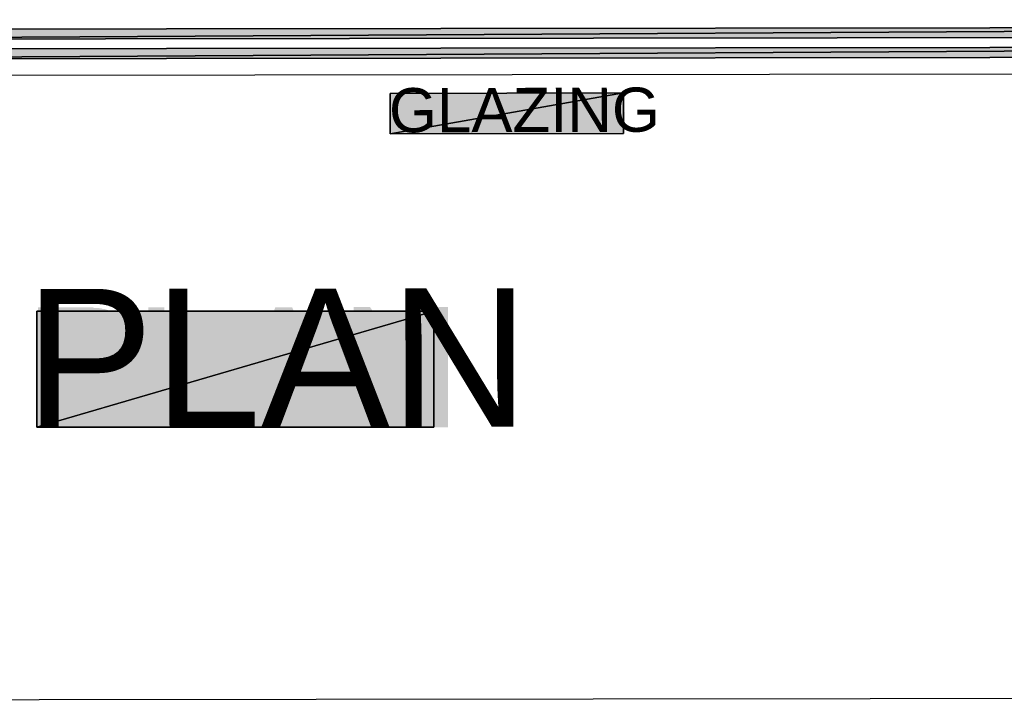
# Model space of a CAD drawing. Header units: millimetres. Extents: x 13115352 to 26511604, y 2875787 to 5794155.
# Tile 8 of 115: x 13123641 to 13126226, y 2878386 to 2880177. Entities that reach past the tile are written whole.
import ezdxf

# ---------------------------------------------------------------- set-up
doc = ezdxf.new("R2010")
doc.units = ezdxf.units.MM
doc.layers.get('0').update_dxf_attribs({"lineweight": 0})
doc.styles.add('Arial$001H0', font='arial.ttf')

msp = doc.modelspace()

# ---------------------------------------------------------------- hatches: boundary and pattern name
h = msp.add_hatch(color=140)
h.paths.add_polyline_path([(13122584.2, 2880151.4), (13128349, 2880158.5), (13122584.2, 2880125.5)])
h.paths.add_polyline_path([(13128349, 2880158.5), (13122584.2, 2880125.5), (13128349, 2880132.7)])
h = msp.add_hatch(color=140)
h.paths.add_polyline_path([(13122584.2, 2880099.7), (13128349, 2880106.9), (13122584.2, 2880073.9)])
h.paths.add_polyline_path([(13128349, 2880106.9), (13122584.2, 2880073.9), (13128349, 2880081)])
at = {"true_color": 0xffffff}
h = msp.add_hatch(color=7, dxfattribs=at)
h.paths.add_polyline_path([(13124613.4, 2879983.5), (13125226.2, 2879984.9), (13124613.4, 2879877.3)])
h.paths.add_polyline_path([(13125226.2, 2879984.9), (13124613.4, 2879877.3), (13125226.2, 2879878.7)])
for points in [[(13124669.4, 2879921.7), (13124669.4, 2879933.2), (13124712.4, 2879933.2), (13124712.4, 2879895.9), (13124711, 2879894.5), (13124709.6, 2879893), (13124708.1, 2879893), (13124708.1, 2879891.6), (13124706.7, 2879891.6), (13124705.2, 2879890.2), (13124703.8, 2879890.2), (13124702.4, 2879888.7), (13124700.9, 2879888.7), (13124699.5, 2879887.3), (13124698.1, 2879885.9), (13124696.6, 2879885.9), (13124695.2, 2879884.4), (13124693.8, 2879884.4), (13124692.3, 2879884.4), (13124692.3, 2879883), (13124690.9, 2879883), (13124689.5, 2879883), (13124688, 2879881.6), (13124686.6, 2879881.6), (13124685.2, 2879881.6), (13124683.7, 2879881.6), (13124682.3, 2879880.1), (13124680.9, 2879880.1), (13124679.4, 2879880.1), (13124678, 2879880.1), (13124676.5, 2879880.1), (13124675.1, 2879880.1), (13124673.7, 2879880.1), (13124672.2, 2879880.1), (13124670.8, 2879880.1), (13124669.4, 2879880.1), (13124667.9, 2879880.1), (13124666.5, 2879880.1), (13124665.1, 2879880.1), (13124663.6, 2879880.1), (13124662.2, 2879880.1), (13124660.8, 2879880.1), (13124659.3, 2879880.1), (13124657.9, 2879880.1), (13124656.5, 2879880.1), (13124655, 2879881.6), (13124653.6, 2879881.6), (13124652.1, 2879881.6), (13124650.7, 2879883), (13124649.3, 2879883), (13124647.8, 2879883), (13124646.4, 2879884.4), (13124645, 2879884.4), (13124643.5, 2879885.9), (13124642.1, 2879885.9), (13124640.7, 2879887.3), (13124639.2, 2879887.3), (13124639.2, 2879888.7), (13124637.8, 2879888.7), (13124636.4, 2879890.2), (13124634.9, 2879890.2), (13124633.5, 2879891.6), (13124633.5, 2879893), (13124632.1, 2879893), (13124630.6, 2879894.5), (13124630.6, 2879895.9), (13124629.2, 2879895.9), (13124627.8, 2879897.3), (13124627.8, 2879898.8), (13124626.3, 2879900.2), (13124624.9, 2879901.7), (13124624.9, 2879903.1), (13124623.4, 2879904.5), (13124623.4, 2879906), (13124622, 2879907.4), (13124622, 2879908.8), (13124622, 2879910.3), (13124620.6, 2879910.3), (13124620.6, 2879911.7), (13124620.6, 2879913.1), (13124619.1, 2879914.6), (13124619.1, 2879916), (13124619.1, 2879917.4), (13124619.1, 2879918.9), (13124619.1, 2879920.3), (13124617.7, 2879921.7), (13124617.7, 2879923.2), (13124617.7, 2879924.6), (13124617.7, 2879926), (13124617.7, 2879927.5), (13124617.7, 2879928.9), (13124617.7, 2879930.4), (13124617.7, 2879931.8), (13124617.7, 2879933.2), (13124617.7, 2879934.7), (13124617.7, 2879936.1), (13124617.7, 2879937.5), (13124617.7, 2879939), (13124617.7, 2879940.4), (13124617.7, 2879941.8), (13124619.1, 2879943.3), (13124619.1, 2879944.7), (13124619.1, 2879946.1), (13124619.1, 2879947.6), (13124619.1, 2879949), (13124620.6, 2879950.4), (13124620.6, 2879951.9), (13124620.6, 2879953.3), (13124622, 2879954.8), (13124622, 2879956.2), (13124622, 2879957.6), (13124623.4, 2879957.6), (13124623.4, 2879959.1), (13124623.4, 2879960.5), (13124624.9, 2879961.9), (13124624.9, 2879963.4), (13124626.3, 2879963.4), (13124626.3, 2879964.8), (13124627.8, 2879966.2), (13124627.8, 2879967.7), (13124629.2, 2879969.1), (13124630.6, 2879969.1), (13124630.6, 2879970.5), (13124632.1, 2879972), (13124633.5, 2879973.4), (13124634.9, 2879974.8), (13124636.4, 2879974.8), (13124636.4, 2879976.3), (13124637.8, 2879977.7), (13124639.2, 2879977.7), (13124640.7, 2879979.1), (13124642.1, 2879979.1), (13124643.5, 2879980.6), (13124645, 2879980.6), (13124646.4, 2879982), (13124647.8, 2879982), (13124649.3, 2879982), (13124650.7, 2879983.5), (13124652.1, 2879983.5), (13124653.6, 2879983.5), (13124655, 2879983.5), (13124656.5, 2879984.9), (13124657.9, 2879984.9), (13124659.3, 2879984.9), (13124660.8, 2879984.9), (13124662.2, 2879984.9), (13124663.6, 2879984.9), (13124665.1, 2879984.9), (13124666.5, 2879986.3), (13124667.9, 2879986.3), (13124669.4, 2879986.3), (13124670.8, 2879986.3), (13124672.2, 2879986.3), (13124673.7, 2879984.9), (13124675.1, 2879984.9), (13124676.5, 2879984.9), (13124678, 2879984.9), (13124679.4, 2879984.9), (13124680.9, 2879984.9), (13124682.3, 2879984.9), (13124683.7, 2879983.5), (13124685.2, 2879983.5), (13124686.6, 2879983.5), (13124688, 2879982), (13124689.5, 2879982), (13124690.9, 2879982), (13124692.3, 2879980.6), (13124693.8, 2879980.6), (13124693.8, 2879979.1), (13124695.2, 2879979.1), (13124696.6, 2879977.7), (13124698.1, 2879977.7), (13124699.5, 2879976.3), (13124699.5, 2879974.8), (13124700.9, 2879974.8), (13124702.4, 2879973.4), (13124702.4, 2879972), (13124703.8, 2879970.5), (13124705.2, 2879969.1), (13124705.2, 2879967.7), (13124706.7, 2879966.2), (13124706.7, 2879964.8), (13124708.1, 2879964.8), (13124708.1, 2879963.4), (13124709.6, 2879961.9), (13124709.6, 2879960.5), (13124709.6, 2879959.1), (13124711, 2879957.6), (13124711, 2879954.8), (13124698.1, 2879951.9), (13124698.1, 2879953.3), (13124698.1, 2879954.8), (13124696.6, 2879956.2), (13124696.6, 2879957.6), (13124695.2, 2879959.1), (13124695.2, 2879960.5), (13124695.2, 2879961.9), (13124693.8, 2879961.9), (13124693.8, 2879963.4), (13124692.3, 2879964.8), (13124690.9, 2879966.2), (13124689.5, 2879967.7), (13124688, 2879969.1), (13124686.6, 2879969.1), (13124685.2, 2879970.5), (13124683.7, 2879970.5), (13124683.7, 2879972), (13124682.3, 2879972), (13124680.9, 2879972), (13124679.4, 2879973.4), (13124678, 2879973.4), (13124676.5, 2879973.4), (13124675.1, 2879973.4), (13124673.7, 2879973.4), (13124672.2, 2879973.4), (13124670.8, 2879973.4), (13124669.4, 2879973.4), (13124667.9, 2879973.4), (13124665.1, 2879973.4), (13124663.6, 2879973.4), (13124662.2, 2879973.4), (13124660.8, 2879973.4), (13124659.3, 2879973.4), (13124657.9, 2879973.4), (13124656.5, 2879972), (13124655, 2879972), (13124653.6, 2879972), (13124652.1, 2879970.5), (13124650.7, 2879970.5), (13124649.3, 2879969.1), (13124647.8, 2879969.1), (13124646.4, 2879967.7), (13124645, 2879966.2), (13124643.5, 2879966.2), (13124643.5, 2879964.8), (13124642.1, 2879964.8), (13124642.1, 2879963.4), (13124640.7, 2879961.9), (13124639.2, 2879960.5), (13124637.8, 2879959.1), (13124637.8, 2879957.6), (13124636.4, 2879956.2), (13124636.4, 2879954.8), (13124634.9, 2879953.3), (13124634.9, 2879951.9), (13124634.9, 2879950.4), (13124633.5, 2879949), (13124633.5, 2879947.6), (13124633.5, 2879946.1), (13124632.1, 2879944.7), (13124632.1, 2879943.3), (13124632.1, 2879941.8), (13124632.1, 2879940.4), (13124632.1, 2879939), (13124632.1, 2879937.5), (13124632.1, 2879936.1), (13124632.1, 2879934.7), (13124632.1, 2879933.2), (13124632.1, 2879931.8), (13124632.1, 2879930.4), (13124632.1, 2879927.5), (13124632.1, 2879926), (13124632.1, 2879924.6), (13124632.1, 2879923.2), (13124632.1, 2879921.7), (13124632.1, 2879920.3), (13124633.5, 2879918.9), (13124633.5, 2879917.4), (13124633.5, 2879916), (13124634.9, 2879914.6), (13124634.9, 2879913.1), (13124634.9, 2879911.7), (13124636.4, 2879910.3), (13124636.4, 2879908.8), (13124637.8, 2879907.4), (13124637.8, 2879906), (13124639.2, 2879904.5), (13124640.7, 2879904.5), (13124640.7, 2879903.1), (13124642.1, 2879901.7), (13124643.5, 2879900.2), (13124645, 2879898.8), (13124646.4, 2879898.8), (13124647.8, 2879897.3), (13124649.3, 2879897.3), (13124649.3, 2879895.9), (13124650.7, 2879895.9), (13124652.1, 2879894.5), (13124653.6, 2879894.5), (13124655, 2879894.5), (13124656.5, 2879893), (13124657.9, 2879893), (13124659.3, 2879893), (13124660.8, 2879893), (13124662.2, 2879891.6), (13124663.6, 2879891.6), (13124665.1, 2879891.6), (13124666.5, 2879891.6), (13124667.9, 2879891.6), (13124669.4, 2879891.6), (13124670.8, 2879891.6), (13124672.2, 2879891.6), (13124673.7, 2879891.6), (13124675.1, 2879891.6), (13124676.5, 2879891.6), (13124678, 2879893), (13124679.4, 2879893), (13124680.9, 2879893), (13124682.3, 2879893), (13124683.7, 2879894.5), (13124685.2, 2879894.5), (13124686.6, 2879894.5), (13124688, 2879895.9), (13124689.5, 2879895.9), (13124690.9, 2879897.3), (13124692.3, 2879897.3), (13124693.8, 2879898.8), (13124695.2, 2879898.8), (13124695.2, 2879900.2), (13124696.6, 2879900.2), (13124698.1, 2879901.7), (13124699.5, 2879903.1), (13124699.5, 2879921.7)], [(13124731.1, 2879881.6), (13124731.1, 2879983.5), (13124745.4, 2879983.5), (13124745.4, 2879893), (13124795.7, 2879893), (13124795.7, 2879881.6)], [(13124899, 2879881.6), (13124899, 2879894.5), (13124952.1, 2879960.5), (13124953.5, 2879961.9), (13124955, 2879963.4), (13124956.4, 2879964.8), (13124956.4, 2879966.2), (13124957.8, 2879966.2), (13124957.8, 2879967.7), (13124959.3, 2879969.1), (13124960.7, 2879970.5), (13124962.1, 2879972), (13124904.7, 2879972), (13124904.7, 2879984.9), (13124979.4, 2879984.9), (13124979.4, 2879972), (13124920.5, 2879900.2), (13124914.8, 2879893), (13124980.8, 2879893), (13124980.8, 2879881.6)], [(13124996.6, 2879881.6), (13124996.6, 2879984.9), (13125010.9, 2879984.9), (13125010.9, 2879881.6)], [(13125033.9, 2879881.6), (13125033.9, 2879984.9), (13125048.2, 2879984.9), (13125102.8, 2879904.5), (13125102.8, 2879984.9), (13125115.7, 2879984.9), (13125115.7, 2879881.6), (13125101.3, 2879881.6), (13125048.2, 2879961.9), (13125048.2, 2879881.6)], [(13125186, 2879921.7), (13125186, 2879934.7), (13125229.1, 2879934.7), (13125229.1, 2879895.9), (13125227.6, 2879894.5), (13125226.2, 2879893), (13125224.8, 2879893), (13125223.3, 2879891.6), (13125221.9, 2879891.6), (13125220.4, 2879890.2), (13125219, 2879888.7), (13125217.6, 2879888.7), (13125216.1, 2879887.3), (13125214.7, 2879887.3), (13125213.3, 2879885.9), (13125211.8, 2879885.9), (13125211.8, 2879884.4), (13125210.4, 2879884.4), (13125209, 2879884.4), (13125207.5, 2879883), (13125206.1, 2879883), (13125204.7, 2879883), (13125203.2, 2879883), (13125201.8, 2879881.6), (13125200.4, 2879881.6), (13125198.9, 2879881.6), (13125197.5, 2879881.6), (13125196.1, 2879880.1), (13125194.6, 2879880.1), (13125193.2, 2879880.1), (13125191.7, 2879880.1), (13125190.3, 2879880.1), (13125188.9, 2879880.1), (13125187.4, 2879880.1), (13125186, 2879880.1), (13125184.6, 2879880.1), (13125183.1, 2879880.1), (13125181.7, 2879880.1), (13125180.3, 2879880.1), (13125178.8, 2879880.1), (13125177.4, 2879881.6), (13125176, 2879881.6), (13125174.5, 2879881.6), (13125173.1, 2879881.6), (13125171.7, 2879881.6), (13125170.2, 2879883), (13125168.8, 2879883), (13125167.4, 2879883), (13125165.9, 2879883), (13125164.5, 2879884.4), (13125163, 2879884.4), (13125161.6, 2879885.9), (13125160.2, 2879885.9), (13125158.7, 2879887.3), (13125157.3, 2879887.3), (13125155.9, 2879888.7), (13125154.4, 2879890.2), (13125153, 2879890.2), (13125153, 2879891.6), (13125151.6, 2879891.6), (13125150.1, 2879893), (13125148.7, 2879894.5), (13125147.3, 2879895.9), (13125145.8, 2879897.3), (13125144.4, 2879898.8), (13125144.4, 2879900.2), (13125143, 2879901.7), (13125143, 2879903.1), (13125141.5, 2879904.5), (13125141.5, 2879906), (13125140.1, 2879906), (13125140.1, 2879907.4), (13125138.6, 2879908.8), (13125138.6, 2879910.3), (13125138.6, 2879911.7), (13125137.2, 2879913.1), (13125137.2, 2879914.6), (13125137.2, 2879916), (13125137.2, 2879917.4), (13125135.8, 2879918.9), (13125135.8, 2879920.3), (13125135.8, 2879921.7), (13125135.8, 2879923.2), (13125135.8, 2879924.6), (13125134.3, 2879926), (13125134.3, 2879927.5), (13125134.3, 2879930.4), (13125134.3, 2879931.8), (13125134.3, 2879933.2), (13125134.3, 2879934.7), (13125134.3, 2879936.1), (13125134.3, 2879937.5), (13125134.3, 2879939), (13125135.8, 2879940.4), (13125135.8, 2879941.8), (13125135.8, 2879943.3), (13125135.8, 2879944.7), (13125135.8, 2879946.1), (13125135.8, 2879947.6), (13125137.2, 2879947.6), (13125137.2, 2879949), (13125137.2, 2879950.4), (13125137.2, 2879951.9), (13125138.6, 2879953.3), (13125138.6, 2879954.8), (13125138.6, 2879956.2), (13125140.1, 2879957.6), (13125140.1, 2879959.1), (13125140.1, 2879960.5), (13125141.5, 2879960.5), (13125141.5, 2879961.9), (13125143, 2879963.4), (13125143, 2879964.8), (13125144.4, 2879966.2), (13125144.4, 2879967.7), (13125145.8, 2879967.7), (13125145.8, 2879969.1), (13125147.3, 2879970.5), (13125148.7, 2879972), (13125150.1, 2879973.4), (13125151.6, 2879974.8), (13125153, 2879976.3), (13125154.4, 2879977.7), (13125155.9, 2879977.7), (13125155.9, 2879979.1), (13125157.3, 2879979.1), (13125158.7, 2879980.6), (13125160.2, 2879980.6), (13125161.6, 2879980.6), (13125163, 2879982), (13125164.5, 2879982), (13125164.5, 2879983.5), (13125165.9, 2879983.5), (13125167.4, 2879983.5), (13125168.8, 2879983.5), (13125170.2, 2879984.9), (13125171.7, 2879984.9), (13125173.1, 2879984.9), (13125174.5, 2879984.9), (13125176, 2879984.9), (13125177.4, 2879986.3), (13125178.8, 2879986.3), (13125180.3, 2879986.3), (13125181.7, 2879986.3), (13125183.1, 2879986.3), (13125184.6, 2879986.3), (13125186, 2879986.3), (13125187.4, 2879986.3), (13125188.9, 2879986.3), (13125190.3, 2879986.3), (13125191.7, 2879986.3), (13125193.2, 2879986.3), (13125194.6, 2879986.3), (13125196.1, 2879984.9), (13125197.5, 2879984.9), (13125198.9, 2879984.9), (13125200.4, 2879984.9), (13125201.8, 2879984.9), (13125203.2, 2879983.5), (13125204.7, 2879983.5), (13125206.1, 2879983.5), (13125207.5, 2879982), (13125209, 2879982), (13125210.4, 2879980.6), (13125211.8, 2879980.6), (13125213.3, 2879979.1), (13125214.7, 2879977.7), (13125216.1, 2879976.3), (13125217.6, 2879976.3), (13125217.6, 2879974.8), (13125219, 2879973.4), (13125220.4, 2879973.4), (13125220.4, 2879972), (13125221.9, 2879970.5), (13125221.9, 2879969.1), (13125223.3, 2879969.1), (13125223.3, 2879967.7), (13125224.8, 2879966.2), (13125224.8, 2879964.8), (13125226.2, 2879963.4), (13125226.2, 2879961.9), (13125226.2, 2879960.5), (13125227.6, 2879959.1), (13125227.6, 2879957.6), (13125227.6, 2879956.2), (13125216.1, 2879951.9), (13125214.7, 2879954.8), (13125214.7, 2879956.2), (13125214.7, 2879957.6), (13125213.3, 2879959.1), (13125213.3, 2879960.5), (13125211.8, 2879960.5), (13125211.8, 2879961.9), (13125211.8, 2879963.4), (13125210.4, 2879964.8), (13125209, 2879966.2), (13125207.5, 2879967.7), (13125206.1, 2879969.1), (13125204.7, 2879969.1), (13125203.2, 2879970.5), (13125201.8, 2879972), (13125200.4, 2879972), (13125198.9, 2879972), (13125197.5, 2879973.4), (13125196.1, 2879973.4), (13125194.6, 2879973.4), (13125193.2, 2879973.4), (13125191.7, 2879974.8), (13125190.3, 2879974.8), (13125188.9, 2879974.8), (13125187.4, 2879974.8), (13125186, 2879974.8), (13125184.6, 2879974.8), (13125183.1, 2879974.8), (13125181.7, 2879974.8), (13125180.3, 2879974.8), (13125178.8, 2879974.8), (13125177.4, 2879973.4), (13125176, 2879973.4), (13125174.5, 2879973.4), (13125173.1, 2879973.4), (13125171.7, 2879972), (13125170.2, 2879972), (13125168.8, 2879970.5), (13125167.4, 2879970.5), (13125165.9, 2879970.5), (13125164.5, 2879969.1), (13125163, 2879967.7), (13125161.6, 2879966.2), (13125160.2, 2879966.2), (13125160.2, 2879964.8), (13125158.7, 2879964.8), (13125158.7, 2879963.4), (13125157.3, 2879961.9), (13125155.9, 2879960.5), (13125154.4, 2879959.1), (13125154.4, 2879957.6), (13125153, 2879956.2), (13125153, 2879954.8), (13125151.6, 2879953.3), (13125151.6, 2879951.9), (13125151.6, 2879950.4), (13125150.1, 2879949), (13125150.1, 2879947.6), (13125150.1, 2879946.1), (13125150.1, 2879944.7), (13125150.1, 2879943.3), (13125148.7, 2879941.8), (13125148.7, 2879940.4), (13125148.7, 2879939), (13125148.7, 2879937.5), (13125148.7, 2879936.1), (13125148.7, 2879934.7), (13125148.7, 2879933.2), (13125148.7, 2879931.8), (13125148.7, 2879930.4), (13125148.7, 2879928.9), (13125148.7, 2879927.5), (13125148.7, 2879926), (13125148.7, 2879924.6), (13125150.1, 2879923.2), (13125150.1, 2879921.7), (13125150.1, 2879920.3), (13125150.1, 2879918.9), (13125150.1, 2879917.4), (13125151.6, 2879916), (13125151.6, 2879914.6), (13125151.6, 2879913.1), (13125153, 2879913.1), (13125153, 2879911.7), (13125153, 2879910.3), (13125154.4, 2879908.8), (13125154.4, 2879907.4), (13125155.9, 2879907.4), (13125155.9, 2879906), (13125157.3, 2879904.5), (13125158.7, 2879903.1), (13125160.2, 2879901.7), (13125161.6, 2879900.2), (13125163, 2879900.2), (13125163, 2879898.8), (13125164.5, 2879898.8), (13125165.9, 2879897.3), (13125167.4, 2879897.3), (13125168.8, 2879895.9), (13125170.2, 2879895.9), (13125171.7, 2879894.5), (13125173.1, 2879894.5), (13125174.5, 2879894.5), (13125176, 2879893), (13125177.4, 2879893), (13125178.8, 2879893), (13125180.3, 2879893), (13125181.7, 2879893), (13125183.1, 2879893), (13125184.6, 2879893), (13125186, 2879893), (13125187.4, 2879893), (13125188.9, 2879893), (13125190.3, 2879893), (13125191.7, 2879893), (13125193.2, 2879893), (13125194.6, 2879893), (13125196.1, 2879893), (13125197.5, 2879894.5), (13125198.9, 2879894.5), (13125200.4, 2879894.5), (13125201.8, 2879894.5), (13125203.2, 2879895.9), (13125204.7, 2879895.9), (13125206.1, 2879897.3), (13125207.5, 2879897.3), (13125209, 2879898.8), (13125210.4, 2879898.8), (13125211.8, 2879900.2), (13125213.3, 2879900.2), (13125214.7, 2879901.7), (13125216.1, 2879903.1), (13125216.1, 2879921.7)], [(13123979.1, 2879108), (13123979.1, 2879422.3), (13124020.7, 2879422.3), (13124020.7, 2879145.4), (13124175.7, 2879145.4), (13124175.7, 2879108)], [(13124517.3, 2879108), (13124517.3, 2879423.8), (13124560.3, 2879423.8), (13124725.3, 2879176.9), (13124725.3, 2879423.8), (13124765.5, 2879423.8), (13124765.5, 2879108), (13124722.5, 2879108), (13124557.4, 2879356.3), (13124557.4, 2879108)]]:
    msp.add_hatch(color=7).paths.add_polyline_path(points)
h = msp.add_hatch(color=7)
h.paths.add_polyline_path([(13124801.4, 2879881.6), (13124840.1, 2879983.5), (13124854.5, 2879984.9), (13124896.1, 2879881.6), (13124881.8, 2879881.6), (13124868.8, 2879913.1), (13124825.8, 2879913.1), (13124815.8, 2879881.6)])
h.paths.add_polyline_path([(13124830.1, 2879923.2), (13124864.5, 2879923.2), (13124854.5, 2879951.9), (13124853.1, 2879953.3), (13124853.1, 2879954.8), (13124853.1, 2879956.2), (13124851.6, 2879959.1), (13124851.6, 2879960.5), (13124851.6, 2879961.9), (13124850.2, 2879963.4), (13124850.2, 2879964.8), (13124848.8, 2879966.2), (13124848.8, 2879967.7), (13124848.8, 2879969.1), (13124847.3, 2879970.5), (13124847.3, 2879972), (13124847.3, 2879973.4), (13124847.3, 2879972), (13124845.9, 2879970.5), (13124845.9, 2879969.1), (13124845.9, 2879967.7), (13124845.9, 2879966.2), (13124844.5, 2879964.8), (13124844.5, 2879963.4), (13124844.5, 2879961.9), (13124844.5, 2879960.5), (13124843, 2879959.1), (13124843, 2879957.6), (13124843, 2879956.2), (13124841.6, 2879954.8), (13124841.6, 2879953.3)])
h = msp.add_hatch(color=7, dxfattribs=at)
h.paths.add_polyline_path([(13123686.3, 2879412.3), (13124728.2, 2879412.3), (13123686.3, 2879108)])
h.paths.add_polyline_path([(13124728.2, 2879412.3), (13123686.3, 2879108), (13124728.2, 2879108)])
h = msp.add_hatch(color=7)
h.paths.add_polyline_path([(13123689.2, 2879108), (13123689.2, 2879422.3), (13123806.9, 2879422.3), (13123812.6, 2879422.3), (13123818.4, 2879422.3), (13123822.7, 2879422.3), (13123828.4, 2879422.3), (13123832.7, 2879422.3), (13123837, 2879420.9), (13123841.3, 2879420.9), (13123844.2, 2879420.9), (13123848.5, 2879420.9), (13123851.4, 2879419.5), (13123854.2, 2879419.5), (13123855.7, 2879419.5), (13123860, 2879418), (13123864.3, 2879418), (13123868.6, 2879416.6), (13123872.9, 2879415.2), (13123877.2, 2879413.7), (13123880.1, 2879412.3), (13123884.4, 2879410.8), (13123887.2, 2879408), (13123891.5, 2879406.5), (13123894.4, 2879405.1), (13123897.3, 2879402.2), (13123900.2, 2879399.4), (13123903, 2879396.5), (13123905.9, 2879393.6), (13123908.8, 2879390.8), (13123911.6, 2879387.9), (13123913.1, 2879383.6), (13123915.9, 2879379.3), (13123918.8, 2879376.4), (13123918.8, 2879375), (13123920.2, 2879370.7), (13123921.7, 2879366.4), (13123923.1, 2879362.1), (13123924.6, 2879359.2), (13123926, 2879354.9), (13123927.4, 2879350.6), (13123927.4, 2879346.3), (13123927.4, 2879342), (13123928.9, 2879337.7), (13123928.9, 2879333.4), (13123928.9, 2879331.9), (13123928.9, 2879326.2), (13123928.9, 2879321.9), (13123927.4, 2879317.6), (13123927.4, 2879313.3), (13123926, 2879309), (13123926, 2879306.1), (13123924.6, 2879301.8), (13123923.1, 2879297.5), (13123921.7, 2879293.2), (13123920.2, 2879290.3), (13123918.8, 2879286), (13123917.4, 2879283.1), (13123914.5, 2879278.8), (13123913.1, 2879275.9), (13123910.2, 2879271.6), (13123907.3, 2879268.8), (13123904.5, 2879265.9), (13123903, 2879263), (13123900.2, 2879261.6), (13123898.7, 2879258.7), (13123895.9, 2879257.3), (13123893, 2879254.4), (13123890.1, 2879253), (13123887.2, 2879251.6), (13123884.4, 2879250.1), (13123881.5, 2879247.2), (13123877.2, 2879245.8), (13123874.3, 2879244.4), (13123870, 2879242.9), (13123867.1, 2879242.9), (13123862.8, 2879241.5), (13123858.5, 2879240.1), (13123854.2, 2879238.6), (13123849.9, 2879238.6), (13123845.6, 2879237.2), (13123841.3, 2879237.2), (13123835.6, 2879237.2), (13123831.3, 2879235.8), (13123825.5, 2879235.8), (13123819.8, 2879235.8), (13123815.5, 2879235.8), (13123811.2, 2879235.8), (13123730.8, 2879235.8), (13123730.8, 2879108)])
h.paths.add_polyline_path([(13123730.8, 2879273.1), (13123811.2, 2879273.1), (13123816.9, 2879273.1), (13123822.7, 2879273.1), (13123827, 2879273.1), (13123832.7, 2879274.5), (13123837, 2879274.5), (13123841.3, 2879275.9), (13123845.6, 2879275.9), (13123848.5, 2879277.4), (13123852.8, 2879278.8), (13123855.7, 2879280.3), (13123860, 2879281.7), (13123862.8, 2879283.1), (13123865.7, 2879284.6), (13123868.6, 2879287.4), (13123871.5, 2879290.3), (13123874.3, 2879293.2), (13123877.2, 2879296), (13123878.6, 2879300.3), (13123880.1, 2879303.2), (13123881.5, 2879307.5), (13123882.9, 2879310.4), (13123884.4, 2879314.7), (13123884.4, 2879319), (13123885.8, 2879323.3), (13123885.8, 2879329), (13123885.8, 2879330.5), (13123885.8, 2879334.8), (13123885.8, 2879339.1), (13123884.4, 2879343.4), (13123882.9, 2879347.7), (13123882.9, 2879352), (13123880.1, 2879354.9), (13123878.6, 2879359.2), (13123877.2, 2879362.1), (13123875.8, 2879363.5), (13123872.9, 2879367.8), (13123870, 2879370.7), (13123867.1, 2879373.5), (13123864.3, 2879376.4), (13123860, 2879377.8), (13123857.1, 2879379.3), (13123852.8, 2879380.7), (13123849.9, 2879382.1), (13123847.1, 2879383.6), (13123844.2, 2879383.6), (13123841.3, 2879383.6), (13123837, 2879383.6), (13123832.7, 2879385), (13123828.4, 2879385), (13123822.7, 2879385), (13123816.9, 2879385), (13123811.2, 2879385), (13123730.8, 2879385)])
h = msp.add_hatch(color=7)
h.paths.add_polyline_path([(13124191.5, 2879108), (13124312, 2879422.3), (13124356.5, 2879422.3), (13124484.2, 2879108), (13124436.9, 2879108), (13124401, 2879204.2), (13124269, 2879202.8), (13124234.5, 2879108)])
h.paths.add_polyline_path([(13124281.9, 2879237.2), (13124388.1, 2879237.2), (13124355.1, 2879324.7), (13124353.6, 2879329), (13124352.2, 2879334.8), (13124349.3, 2879339.1), (13124347.9, 2879343.4), (13124346.5, 2879347.7), (13124345, 2879352), (13124343.6, 2879356.3), (13124342.2, 2879360.6), (13124340.7, 2879364.9), (13124339.3, 2879369.2), (13124337.9, 2879372.1), (13124336.4, 2879376.4), (13124336.4, 2879379.3), (13124335, 2879383.6), (13124333.6, 2879386.5), (13124333.6, 2879389.3), (13124332.1, 2879385), (13124330.7, 2879382.1), (13124330.7, 2879377.8), (13124329.3, 2879373.5), (13124327.8, 2879369.2), (13124326.4, 2879364.9), (13124326.4, 2879360.6), (13124324.9, 2879356.3), (13124323.5, 2879352), (13124322.1, 2879349.1), (13124320.6, 2879344.8), (13124319.2, 2879340.5), (13124317.8, 2879336.2), (13124316.3, 2879331.9), (13124316.3, 2879329)])

# ---------------------------------------------------------------- linework, layer by layer
at = {"color": 7, "linetype": 'Continuous', "lineweight": 30}
msp.add_line((13128349, 2880036.6), (13122584.2, 2880029.4), dxfattribs=at)
at = {"color": 7, "linetype": 'Continuous', "lineweight": 25}
msp.add_lwpolyline([(13118603.2, 2897958.1), (13141864.7, 2897986.8), (13141864.7, 2878414.9), (13118603.2, 2878386.2)], close=True, dxfattribs=at)
at = {"color": 140, "linetype": 'Continuous', "lineweight": 25}
for points in [[(13122584.2, 2880151.4), (13122584.2, 2880125.5), (13128349, 2880158.5)], [(13122584.2, 2880125.5), (13128349, 2880158.5), (13128349, 2880132.7)], [(13122584.2, 2880099.7), (13122584.2, 2880073.9), (13128349, 2880106.9)], [(13122584.2, 2880073.9), (13128349, 2880106.9), (13128349, 2880081)]]:
    msp.add_lwpolyline(points, close=True, dxfattribs=at)
at = {"color": 140, "linetype": 'Continuous', "lineweight": -2}
for points in [[(13122584.2, 2880151.4), (13128349, 2880158.5), (13122584.2, 2880125.5)], [(13128349, 2880158.5), (13122584.2, 2880125.5), (13128349, 2880132.7)], [(13122584.2, 2880099.7), (13128349, 2880106.9), (13122584.2, 2880073.9)], [(13128349, 2880106.9), (13122584.2, 2880073.9), (13128349, 2880081)]]:
    msp.add_lwpolyline(points, close=True, dxfattribs=at)
at = {"color": 7, "linetype": 'Continuous', "lineweight": 25, "true_color": 0xffffff}
for points in [[(13124613.4, 2879983.5), (13124613.4, 2879877.3), (13125226.2, 2879984.9)], [(13124613.4, 2879877.3), (13125226.2, 2879984.9), (13125226.2, 2879878.7)], [(13123686.3, 2879412.3), (13123686.3, 2879108), (13124728.2, 2879412.3)], [(13123686.3, 2879108), (13124728.2, 2879412.3), (13124728.2, 2879108)]]:
    msp.add_lwpolyline(points, close=True, dxfattribs=at)
at = {"color": 7, "linetype": 'Continuous', "lineweight": -2, "true_color": 0xffffff}
for points in [[(13124613.4, 2879983.5), (13125226.2, 2879984.9), (13124613.4, 2879877.3)], [(13125226.2, 2879984.9), (13124613.4, 2879877.3), (13125226.2, 2879878.7)], [(13123686.3, 2879412.3), (13124728.2, 2879412.3), (13123686.3, 2879108)], [(13124728.2, 2879412.3), (13123686.3, 2879108), (13124728.2, 2879108)]]:
    msp.add_lwpolyline(points, close=True, dxfattribs=at)

# ---------------------------------------------------------------- texts
at = {"color": 7, "style": 'Arial$001H0'}
for s, height, rotation, p in [('GLAZING', 116, 0.1318, (13124610.5, 2879881.6)), ('PLAN', 362.74, 0.0716, (13123654.8, 2879108))]:
    msp.add_text(s, height=height, rotation=rotation, dxfattribs=at).set_placement(p)

doc.saveas('drawing.dxf')
